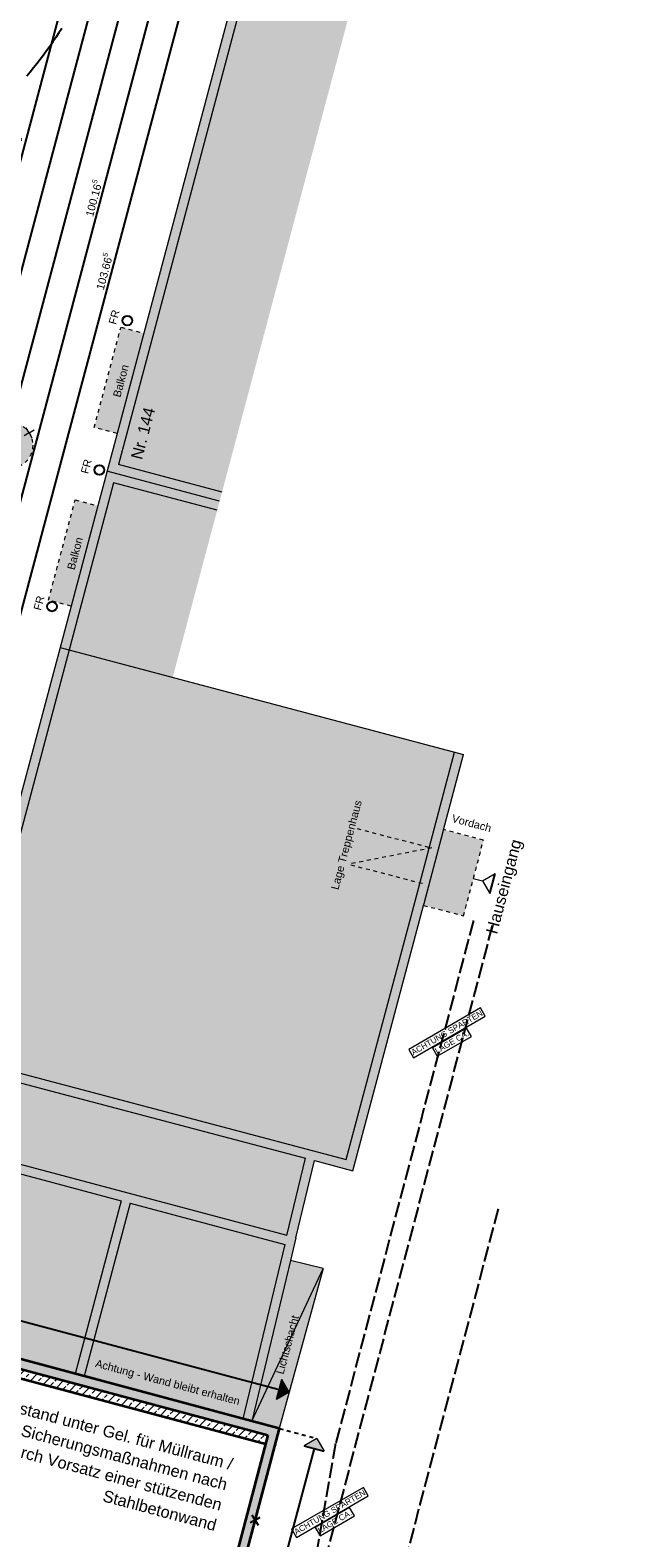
# Model space of a CAD drawing. Header units: metres. Extents: x 4462557 to 4462755, y 5328146 to 5328388.
# Tile 83 of 149: x 4462646 to 4462662, y 5328238 to 5328277. Entities that reach past the tile are written whole.
import ezdxf

# ---------------------------------------------------------------- set-up
doc = ezdxf.new("R2010")
doc.units = ezdxf.units.M
doc.header["$PDMODE"] = 65
for name, pattern in [('AUSGEZOGEN', [0]), ('STRICHLINIE2_S3', [0.5, 0.4, -0.1]), ('VERDECKT2_S2', [0.15, 0.1, -0.05])]:
    doc.linetypes.add(name, pattern=pattern)
doc.layers.add('B31_BEWLIN', color=3, linetype='AUSGEZOGEN')
for name, color, linetype, lineweight in [('Maßlinie_Allgemein', 7, 'AUSGEZOGEN', 13), ('Schraffur', 7, 'AUSGEZOGEN', 158), ('Standard', 7, 'AUSGEZOGEN', 13)]:
    doc.layers.add(name, color=color, linetype=linetype, lineweight=lineweight)
doc.styles.add('ARIAL', font='ARIAL.TTF')
doc.dimstyles.new('_DIMSTYLE_10', dxfattribs={"dimtxt": 0.2, "dimasz": 0.3, "dimexe": 0, "dimexo": 1e-06, "dimgap": 0.1, "dimtad": 2, "dimdec": 3, "dimrnd": 0.005, "dimzin": 4, "dimdsep": 46, "dimtxsty": 'ARIAL', "dimblk1": 'ALL_ML_STRICH', "dimblk2": 'ALL_ML_STRICH', "dimsah": 1, "dimcen": 0, "dimse1": 1, "dimse2": 1, "dimclrd": 7, "dimclre": 7, "dimclrt": 7, "dimadec": 0, "dimazin": 0, "dimtfac": 1, "dimtdec": 0, "dimtix": 1, "dimtmove": 2, "dimatfit": 3, "dimfxl": 0, "dimtzin": 0, "dimlwd": 0, "dimlwe": 13, "dimarcsym": 0})
doc.dimstyles.new('_DIMSTYLE_7', dxfattribs={"dimtxt": 0.2, "dimasz": 0.3, "dimexe": 0, "dimexo": 1e-06, "dimgap": 0.1, "dimtad": 2, "dimrnd": 0.005, "dimzin": 4, "dimdsep": 46, "dimtxsty": 'ARIAL', "dimblk1": 'ALL_ML_STRICH', "dimblk2": 'ALL_ML_STRICH', "dimsah": 1, "dimcen": 0, "dimse1": 1, "dimse2": 1, "dimclrd": 7, "dimclre": 7, "dimclrt": 7, "dimadec": 0, "dimazin": 0, "dimtfac": 1, "dimtdec": 0, "dimtix": 1, "dimtmove": 2, "dimatfit": 3, "dimfxl": 0, "dimtzin": 0, "dimlwd": 0, "dimlwe": 13, "dimarcsym": 0})

# ---------------------------------------------------------------- blocks, each defined once
blk = doc.blocks.new('COMPLEXOBJECT_12')
at = {"layer": 'Standard', "color": 7, "linetype": 'AUSGEZOGEN', "lineweight": 13}
for q in [(4462646.054, 5328266.822), (4462646.109, 5328267.027), (4462646.314, 5328266.972), (4462646.259, 5328266.767)]:
    blk.add_line((4462646.184, 5328266.897), q, dxfattribs=at)
blk = doc.blocks.new('ALL_ML_STRICH')
at = {"color": 0, "linetype": 'ByBlock', "lineweight": -2}
for p, q in [((-1, 0), (0.5, 0)), ((-0.3, -0.3), (0.3, 0.3)), ((0, -0.5), (0, 0.5))]:
    blk.add_line(p, q, dxfattribs=at)
blk = doc.blocks.new('*D163')
at = {"layer": 'DEFPOINTS', "color": 7, "linetype": 'AUSGEZOGEN', "lineweight": 13}
for p in [(4462658.012, 5328322.033), (4462636.2, 5328240.138), (4462638.374, 5328239.559)]:
    blk.add_point(p, dxfattribs=at)
at = {"layer": 'Maßlinie_Allgemein', "color": 7, "linetype": 'AUSGEZOGEN', "lineweight": -2}
blk.add_line((4462638.374, 5328239.559), (4462660.186, 5328321.454), dxfattribs=at)
at = {"layer": 'Maßlinie_Allgemein', "color": 7, "linetype": 'AUSGEZOGEN', "lineweight": 13, "yscale": 0.3, "zscale": 0.3}
for p, xscale, rotation in [((4462660.186, 5328321.454), 0.3, 75.08618508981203), ((4462638.374, 5328239.559), 0.2999999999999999, 255.0861850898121)]:
    blk.add_blockref('ALL_ML_STRICH', p, dxfattribs=dict(at, xscale=xscale, rotation=rotation))
at = {"layer": 'Maßlinie_Allgemein', "color": 7, "linetype": 'AUSGEZOGEN', "lineweight": 13, "insert": (4462649.085, 5328280.565), "char_height": 0.2, "width": 1, "attachment_point": 5, "rotation": 75.0862, "style": 'ARIAL'}
blk.add_mtext('\\A1;{\\A1;{84.75\\H0.132000;\\S^ ;}}', dxfattribs=at)
blk = doc.blocks.new('*D165')
at = {"layer": 'DEFPOINTS', "color": 7, "linetype": 'AUSGEZOGEN', "lineweight": 13}
for p in [(4462658.012, 5328322.033), (4462627.546, 5328226.49), (4462635.132, 5328224.469)]:
    blk.add_point(p, dxfattribs=at)
at = {"layer": 'Maßlinie_Allgemein', "color": 7, "linetype": 'AUSGEZOGEN', "lineweight": -2}
blk.add_line((4462635.132, 5328224.469), (4462660.911, 5328321.261), dxfattribs=at)
at = {"layer": 'Maßlinie_Allgemein', "color": 7, "linetype": 'AUSGEZOGEN', "lineweight": 13, "yscale": 0.3, "zscale": 0.3}
for p, xscale, rotation in [((4462660.911, 5328321.261), 0.3, 75.08618508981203), ((4462635.132, 5328224.469), 0.2999999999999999, 255.0861850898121)]:
    blk.add_blockref('ALL_ML_STRICH', p, dxfattribs=dict(at, xscale=xscale, rotation=rotation))
at = {"layer": 'Maßlinie_Allgemein', "color": 7, "linetype": 'AUSGEZOGEN', "lineweight": 13, "insert": (4462647.83, 5328272.936), "char_height": 0.2, "width": 1.4, "attachment_point": 5, "rotation": 75.0862, "style": 'ARIAL'}
blk.add_mtext('\\A1;{\\A1;{100.16\\H0.132000;\\S5^ ;}}', dxfattribs=at)
blk = doc.blocks.new('*D166')
at = {"layer": 'DEFPOINTS', "color": 7, "linetype": 'AUSGEZOGEN', "lineweight": 13}
for p in [(4462658.012, 5328322.033), (4462626.645, 5328223.107), (4462634.955, 5328220.894)]:
    blk.add_point(p, dxfattribs=at)
at = {"layer": 'Maßlinie_Allgemein', "color": 7, "linetype": 'AUSGEZOGEN', "lineweight": -2}
blk.add_line((4462634.955, 5328220.894), (4462661.636, 5328321.068), dxfattribs=at)
at = {"layer": 'Maßlinie_Allgemein', "color": 7, "linetype": 'AUSGEZOGEN', "lineweight": 13, "xscale": 0.3, "yscale": 0.3, "zscale": 0.3}
for p, rotation in [((4462661.636, 5328321.068), 75.08618508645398), ((4462634.955, 5328220.894), 255.086185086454)]:
    blk.add_blockref('ALL_ML_STRICH', p, dxfattribs=dict(at, rotation=rotation))
at = {"layer": 'Maßlinie_Allgemein', "color": 7, "linetype": 'AUSGEZOGEN', "lineweight": 13, "insert": (4462648.104, 5328271.052), "char_height": 0.2, "width": 1.4, "attachment_point": 5, "rotation": 75.0862, "style": 'ARIAL'}
blk.add_mtext('\\A1;{\\A1;{103.66\\H0.132000;\\S5^ ;}}', dxfattribs=at)
blk = doc.blocks.new('*D202')
at = {"layer": 'DEFPOINTS', "color": 7, "linetype": 'AUSGEZOGEN', "lineweight": 13}
for p in [(4462641.796, 5328279.214), (4462639.285, 5328272.121), (4462645.083, 5328270.577)]:
    blk.add_point(p, dxfattribs=at)
at = {"layer": 'Maßlinie_Allgemein', "color": 7, "linetype": 'AUSGEZOGEN', "lineweight": -2}
blk.add_line((4462645.083, 5328270.577), (4462647.014, 5328277.824), dxfattribs=at)
at = {"layer": 'Maßlinie_Allgemein', "color": 7, "linetype": 'AUSGEZOGEN', "lineweight": 13, "xscale": 0.3, "yscale": 0.3, "zscale": 0.3}
for p, rotation in [((4462647.014, 5328277.824), 75.08618509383), ((4462645.083, 5328270.577), 255.08618509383)]:
    blk.add_blockref('ALL_ML_STRICH', p, dxfattribs=dict(at, rotation=rotation))
at = {"layer": 'Maßlinie_Allgemein', "color": 7, "linetype": 'AUSGEZOGEN', "lineweight": 13, "insert": (4462645.856, 5328274.267), "char_height": 0.2, "width": 0.8, "attachment_point": 5, "rotation": 75.0862, "style": 'ARIAL'}
blk.add_mtext('\\A1;{\\A1;{7.50\\H0.132000;\\S^ ;}}', dxfattribs=at)
blk = doc.blocks.new('*D225')
at = {"layer": 'DEFPOINTS', "color": 7, "linetype": 'AUSGEZOGEN', "lineweight": 13}
for p in [(4462657.706, 5328321.856), (4462636.666, 5328242.86), (4462638.357, 5328242.409)]:
    blk.add_point(p, dxfattribs=at)
at = {"layer": 'Maßlinie_Allgemein', "color": 7, "linetype": 'AUSGEZOGEN', "lineweight": -2}
blk.add_line((4462638.357, 5328242.409), (4462659.397, 5328321.405), dxfattribs=at)
at = {"layer": 'Maßlinie_Allgemein', "color": 7, "linetype": 'AUSGEZOGEN', "lineweight": 13, "yscale": 0.3, "zscale": 0.3}
for p, xscale, rotation in [((4462659.397, 5328321.405), 0.3, 75.08618508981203), ((4462638.357, 5328242.409), 0.2999999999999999, 255.0861850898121)]:
    blk.add_blockref('ALL_ML_STRICH', p, dxfattribs=dict(at, xscale=xscale, rotation=rotation))
at = {"layer": 'Maßlinie_Allgemein', "color": 7, "linetype": 'AUSGEZOGEN', "lineweight": 13, "insert": (4462648.682, 5328281.966), "char_height": 0.2, "width": 1, "attachment_point": 5, "rotation": 75.0862, "style": 'ARIAL'}
blk.add_mtext('\\A1;{\\A1;{81.75\\H0.132000;\\S^ ;}}', dxfattribs=at)
blk = doc.blocks.new('COMPLEXOBJECT_107')
at = {"layer": 'Standard', "color": 7, "linetype": 'AUSGEZOGEN', "lineweight": 25}
for q in [(4462651.874, 5328238.84), (4462651.928, 5328239.045), (4462652.133, 5328238.99), (4462652.079, 5328238.785)]:
    blk.add_line((4462652.003, 5328238.915), q, dxfattribs=at)

msp = doc.modelspace()

# ---------------------------------------------------------------- hatches: boundary and pattern name
at = {"layer": 'Schraffur', "linetype": 'AUSGEZOGEN', "lineweight": 18}
h = msp.add_hatch(dxfattribs=at)
h.set_pattern_fill('SCHRAFFUR_7', color=250, scale=0.1, style=0, pattern_type=2)
h.set_pattern_definition([(45, (0, 0), (-0.212132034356, 0.212132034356), []), (45, (-0.10607, 0.10607), (-0.212132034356, 0.212132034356), [0.1, -0.05])])
h.paths.add_polyline_path([(4462652.33403, 5328241.10082), (4462642.41806, 5328243.75105), (4462642.35629, 5328243.51914), (4462652.27486, 5328240.87745)], flags=0)
at = {"layer": 'Standard', "linetype": 'AUSGEZOGEN', "lineweight": 18}
for color, points in [(254, [(4462655.06452, 5328280.04987), (4462655.12526, 5328280.28206), (4462652.22306, 5328281.04128), (4462648.19017, 5328265.90551), (4462651.09088, 5328265.14005), (4462651.15212, 5328265.37211), (4462648.48401, 5328266.07618), (4462652.39345, 5328280.74863)]), (255, [(4462649.36824, 5328269.39489), (4462648.68073, 5328266.8145), (4462648.48401, 5328266.07618), (4462651.15267, 5328265.37196), (4462655.06347, 5328280.05015), (4462652.39345, 5328280.74863)]), (254, [(4462651.09088, 5328265.14005), (4462648.19017, 5328265.90551), (4462644.12608, 5328250.65196), (4462644.68702, 5328250.5037), (4462644.42125, 5328249.49823), (4462644.66295, 5328249.43434), (4462644.41252, 5328248.48688), (4462644.64442, 5328248.42504), (4462644.95631, 5328249.60504), (4462644.71461, 5328249.66893), (4462644.91905, 5328250.44237), (4462653.30113, 5328248.22685), (4462653.53322, 5328248.1655), (4462654.51936, 5328247.90485), (4462656.34178, 5328254.73305), (4462656.85479, 5328256.68151), (4462657.36944, 5328258.61402), (4462657.13753, 5328258.67578), (4462654.34921, 5328248.19807), (4462644.4199, 5328250.82254), (4462648.36044, 5328265.61236), (4462651.02965, 5328264.908)]), (255, [(4462648.1847, 5328264.95277), (4462647.49692, 5328262.37137), (4462647.21304, 5328261.30589), (4462649.88092, 5328260.59879), (4462651.02909, 5328264.90814), (4462648.36044, 5328265.61236)]), (255, [(4462645.38262, 5328254.43587), (4462644.4199, 5328250.82254), (4462647.08827, 5328250.11725), (4462649.88092, 5328260.59879), (4462647.21304, 5328261.30589)]), (255, [(4462647.08827, 5328250.11725), (4462654.34921, 5328248.19807), (4462656.12346, 5328254.84576), (4462656.24572, 5328255.31041), (4462654.39339, 5328255.79085), (4462656.4795, 5328256.19892), (4462656.48742, 5328256.22903), (4462656.61124, 5328256.69959), (4462657.13745, 5328258.67551), (4462649.88092, 5328260.59879)]), (255, [(4462656.84325, 5328256.63817), (4462656.35545, 5328254.78428), (4462656.34218, 5328254.73455), (4462657.37293, 5328254.4643), (4462657.62423, 5328255.42698), (4462657.88094, 5328256.41041), (4462656.85479, 5328256.68151)]), (255, [(4462656.24572, 5328255.31041), (4462656.4795, 5328256.19892), (4462654.39339, 5328255.79085)]), (255, [(4462644.91905, 5328250.44237), (4462644.71461, 5328249.66893), (4462644.95631, 5328249.60504), (4462644.64456, 5328248.42555), (4462646.5052, 5328247.92887), (4462647.02648, 5328249.88534)]), (255, [(4462652.82365, 5328246.24405), (4462653.30113, 5328248.22685), (4462647.02648, 5328249.88534), (4462646.5052, 5328247.92887)]), (254, [(4462646.5052, 5328247.92887), (4462644.41252, 5328248.48688), (4462643.17115, 5328243.80174), (4462643.40301, 5328243.73975), (4462644.58295, 5328248.19305), (4462646.44341, 5328247.69696)]), (255, [(4462643.40301, 5328243.73975), (4462645.25699, 5328243.24401), (4462646.44341, 5328247.69696), (4462644.58295, 5328248.19305)]), (254, [(4462652.82365, 5328246.24405), (4462646.5052, 5328247.92887), (4462646.44337, 5328247.69697), (4462648.55925, 5328247.13277), (4462647.37284, 5328242.67825), (4462647.6047, 5328242.61625), (4462648.79115, 5328247.07093), (4462652.76744, 5328246.01066), (4462651.68572, 5328241.51871), (4462651.9198, 5328241.46243), (4462653.53322, 5328248.1655), (4462653.30113, 5328248.22685)]), (255, [(4462645.25699, 5328243.24401), (4462647.37284, 5328242.67825), (4462648.55925, 5328247.13277), (4462646.44341, 5328247.69696)]), (255, [(4462647.6047, 5328242.61625), (4462651.68715, 5328241.52464), (4462652.76744, 5328246.01066), (4462648.79115, 5328247.07093)]), (255, [(4462651.91905, 5328241.46252), (4462653.75759, 5328245.39161), (4462652.91414, 5328245.59473)])]:
    msp.add_hatch(color=color, dxfattribs=at).paths.add_polyline_path(points)
at = {"layer": 'Standard', "linetype": 'AUSGEZOGEN', "lineweight": 13}
for points in [[(4462647.86458, 5328267.03235), (4462648.44892, 5328266.87666), (4462649.13632, 5328269.45666), (4462648.55198, 5328269.61235)], [(4462646.24642, 5328266.76629), (4462646.21917, 5328266.83342), (4462646.18403, 5328266.89678), (4462646.14151, 5328266.95545), (4462646.09223, 5328267.00856), (4462646.0369, 5328267.05534), (4462645.97634, 5328267.09512), (4462645.91142, 5328267.1273), (4462645.8431, 5328267.15142), (4462645.77237, 5328267.16714), (4462645.70027, 5328267.17421), (4462645.62783, 5328267.17254), (4462645.55613, 5328267.16215), (4462645.4862, 5328267.1432), (4462645.41906, 5328267.11595), (4462645.3557, 5328267.08081), (4462645.29703, 5328267.03829), (4462645.24392, 5328266.989), (4462645.19714, 5328266.93368), (4462645.15737, 5328266.87311), (4462645.12518, 5328266.8082), (4462645.10106, 5328266.73988), (4462645.08535, 5328266.66915), (4462645.07827, 5328266.59704), (4462645.07994, 5328266.52461), (4462645.09033, 5328266.4529), (4462645.10929, 5328266.38297), (4462645.13653, 5328266.31584), (4462645.17168, 5328266.25247), (4462645.2142, 5328266.19381), (4462645.26348, 5328266.1407), (4462645.31881, 5328266.09392), (4462645.37937, 5328266.05414), (4462645.44428, 5328266.02196), (4462645.5126, 5328265.99783), (4462645.58333, 5328265.98212), (4462645.65544, 5328265.97505), (4462645.72788, 5328265.97672), (4462645.79958, 5328265.98711), (4462645.86951, 5328266.00606), (4462645.93665, 5328266.03331), (4462646.00001, 5328266.06845), (4462646.05867, 5328266.11097), (4462646.11178, 5328266.16026), (4462646.15857, 5328266.21558), (4462646.19834, 5328266.27614), (4462646.23052, 5328266.34106), (4462646.25465, 5328266.40938), (4462646.25707, 5328266.4203), (4462646.27036, 5328266.48011), (4462646.27743, 5328266.55222), (4462646.27576, 5328266.62465), (4462646.26538, 5328266.69636)], [(4462646.68438, 5328262.59066), (4462647.26571, 5328262.43577), (4462647.95311, 5328265.01577), (4462647.37178, 5328265.17065)]]:
    msp.add_hatch(color=255, dxfattribs=at).paths.add_polyline_path(points)
at = {"layer": 'Standard', "linetype": 'AUSGEZOGEN', "lineweight": 25}
for color, points in [(9, [(4462652.62629, 5328241.26983), (4462647.37284, 5328242.67825), (4462643.17188, 5328243.80155), (4462642.47736, 5328243.98351), (4462641.01191, 5328244.36778), (4462639.73793, 5328244.70176), (4462637.32536, 5328245.33421), (4462637.26359, 5328245.10229), (4462640.75474, 5328244.18709), (4462642.41806, 5328243.75105), (4462652.33403, 5328241.10082), (4462652.62705, 5328241.26974)]), (59, [(4462652.55826, 5328242.01617), (4462652.88274, 5328242.20415), (4462652.6265, 5328242.2724)]), (59, [(4462652.88274, 5328242.20415), (4462652.69475, 5328242.52863), (4462652.6265, 5328242.2724)]), (9, [(4462621.66192, 5328231.38088), (4462620.92732, 5328228.59951), (4462620.91762, 5328228.56278), (4462621.101, 5328228.51379), (4462621.79148, 5328231.09752), (4462624.58438, 5328230.35208), (4462625.02502, 5328230.2351), (4462625.46577, 5328230.11809), (4462625.75448, 5328230.04144), (4462627.01803, 5328229.70954), (4462627.68427, 5328229.53444), (4462631.89027, 5328228.42902), (4462638.67512, 5328226.64584), (4462641.44335, 5328225.91829), (4462642.68131, 5328225.59293), (4462644.83521, 5328225.02685), (4462648.09738, 5328224.16949), (4462649.19516, 5328228.31378), (4462650.36221, 5328232.71961), (4462650.5564, 5328233.45269), (4462652.00335, 5328238.91517), (4462652.62705, 5328241.26974), (4462652.33403, 5328241.10082), (4462651.03991, 5328236.21532), (4462649.5713, 5328230.67106), (4462648.35447, 5328226.07732), (4462647.92672, 5328224.46249), (4462641.65261, 5328226.11144), (4462628.38234, 5328229.59912), (4462623.91331, 5328230.78046)]), (59, [(4462653.78135, 5328240.6879), (4462653.59336, 5328241.01237), (4462653.26889, 5328240.82438)])]:
    msp.add_hatch(color=color, dxfattribs=at).paths.add_polyline_path(points)
at = {"layer": 'Standard', "linetype": 'VERDECKT2_S2', "lineweight": 18}
h = msp.add_hatch(color=255, dxfattribs=at)
h.paths.add_polyline_path([(4462652.69475, 5328242.52863), (4462652.88274, 5328242.20415), (4462652.55826, 5328242.01617)], flags=16)
h.paths.add_polyline_path([(4462652.62632, 5328241.26994), (4462652.88274, 5328242.20415), (4462653.75759, 5328245.39161), (4462651.9191, 5328241.46262)])

# ---------------------------------------------------------------- linework, layer by layer
at = {"layer": 'B31_BEWLIN', "color": 250, "linetype": 'AUSGEZOGEN'}
msp.add_lwpolyline([(4462647.02993, 5328277.30452), (4462646.95296, 5328277.18747), (4462646.87396, 5328277.07137), (4462646.79558, 5328276.95449), (4462646.71596, 5328276.83917), (4462646.63448, 5328276.72621), (4462646.55299, 5328276.61325), (4462646.47027, 5328276.50185), (4462646.38647, 5328276.39343), (4462646.30126, 5328276.28517), (4462646.2156, 5328276.1791), (4462646.12964, 5328276.07662)], dxfattribs=at)
at = {"layer": 'Standard', "color": 7, "linetype": 'AUSGEZOGEN', "lineweight": 18}
for p, q in [((4462652.22306, 5328281.04128), (4462649.13632, 5328269.45666)), ((4462652.39345, 5328280.74863), (4462649.36823, 5328269.39487)), ((4462649.13632, 5328269.45666), (4462648.44892, 5328266.87666)), ((4462649.36823, 5328269.39487), (4462648.68083, 5328266.81487)), ((4462648.44892, 5328266.87666), (4462647.95311, 5328265.01577)), ((4462648.68083, 5328266.81487), (4462648.48401, 5328266.07618)), ((4462651.09088, 5328265.14005), (4462648.19017, 5328265.90551)), ((4462648.25196, 5328266.13742), (4462648.2514, 5328266.13756)), ((4462651.15212, 5328265.37211), (4462648.48401, 5328266.07618)), ((4462648.36044, 5328265.61236), (4462648.18502, 5328264.95398)), ((4462651.02965, 5328264.908), (4462648.36044, 5328265.61236)), ((4462647.95311, 5328265.01577), (4462647.26571, 5328262.43577)), ((4462648.18502, 5328264.95398), (4462647.49762, 5328262.37398)), ((4462647.26571, 5328262.43577), (4462645.15008, 5328254.49528)), ((4462647.49762, 5328262.37398), (4462645.38199, 5328254.4335)), ((4462656.61124, 5328256.69959), (4462657.13753, 5328258.67578)), ((4462656.85479, 5328256.68151), (4462657.36944, 5328258.61402)), ((4462656.12335, 5328254.84535), (4462656.61124, 5328256.69959)), ((4462656.35545, 5328254.78428), (4462656.84325, 5328256.63817)), ((4462656.84325, 5328256.63817), (4462656.85479, 5328256.68151)), ((4462654.34921, 5328248.19807), (4462656.12346, 5328254.84576)), ((4462654.51936, 5328247.90485), (4462656.34178, 5328254.73305)), ((4462656.34178, 5328254.73305), (4462656.35545, 5328254.78428)), ((4462657.80534, 5328252.09692), (4462655.95871, 5328251.0273)), ((4462657.93065, 5328251.88059), (4462657.80534, 5328252.09692)), ((4462656.08402, 5328250.81097), (4462657.93065, 5328251.88059)), ((4462657.44858, 5328251.57825), (4462656.56889, 5328251.0687)), ((4462657.57389, 5328251.36192), (4462657.44858, 5328251.57825)), ((4462656.69419, 5328250.85237), (4462657.57389, 5328251.36192)), ((4462644.4199, 5328250.82254), (4462647.08781, 5328250.11737)), ((4462655.95871, 5328251.0273), (4462656.08402, 5328250.81097)), ((4462656.56889, 5328251.0687), (4462656.69419, 5328250.85237)), ((4462644.91905, 5328250.44237), (4462653.30113, 5328248.22685)), ((4462647.08781, 5328250.11737), (4462654.34921, 5328248.19807)), ((4462644.41252, 5328248.48688), (4462646.5052, 5328247.92887)), ((4462644.58295, 5328248.19305), (4462646.44337, 5328247.69697)), ((4462652.82228, 5328246.23839), (4462653.30113, 5328248.22685)), ((4462653.05561, 5328246.1822), (4462653.53322, 5328248.1655)), ((4462653.53322, 5328248.1655), (4462654.51936, 5328247.90485)), ((4462646.44337, 5328247.69697), (4462648.55925, 5328247.13277)), ((4462646.5052, 5328247.92887), (4462652.82365, 5328246.24405)), ((4462648.55925, 5328247.13277), (4462647.37284, 5328242.67825)), ((4462648.79115, 5328247.07093), (4462647.6047, 5328242.61625)), ((4462648.79115, 5328247.07093), (4462652.76744, 5328246.01066)), ((4462653.05561, 5328246.1822), (4462652.91414, 5328245.59473)), ((4462652.76744, 5328246.01066), (4462651.68572, 5328241.51871)), ((4462652.91414, 5328245.59473), (4462651.91905, 5328241.46252)), ((4462651.91905, 5328241.46252), (4462653.75759, 5328245.39161)), ((4462653.75759, 5328245.39161), (4462652.62629, 5328241.26983)), ((4462653.75759, 5328245.39161), (4462652.91414, 5328245.59473)), ((4462654.79076, 5328239.75609), (4462652.94413, 5328238.68647)), ((4462653.06944, 5328238.47014), (4462654.91606, 5328239.53976)), ((4462654.91606, 5328239.53976), (4462654.79076, 5328239.75609)), ((4462654.434, 5328239.23742), (4462653.55431, 5328238.72788)), ((4462654.55931, 5328239.02109), (4462654.434, 5328239.23742)), ((4462653.55431, 5328238.72788), (4462653.67961, 5328238.51155)), ((4462653.67961, 5328238.51155), (4462654.55931, 5328239.02109)), ((4462652.94413, 5328238.68647), (4462653.06944, 5328238.47014))]:
    msp.add_line(p, q, dxfattribs=at)
at = {"layer": 'Standard', "color": 7, "linetype": 'VERDECKT2_S2', "lineweight": 18}
for p, q in [((4462647.86458, 5328267.03235), (4462648.55198, 5328269.61235)), ((4462648.55198, 5328269.61235), (4462649.13632, 5328269.45666)), ((4462648.44892, 5328266.87666), (4462647.86458, 5328267.03235)), ((4462646.68438, 5328262.59066), (4462647.37178, 5328265.17065)), ((4462647.37178, 5328265.17065), (4462647.95311, 5328265.01577)), ((4462647.26571, 5328262.43577), (4462646.68438, 5328262.59066)), ((4462654.63186, 5328256.7103), (4462656.55018, 5328256.21275)), ((4462657.88094, 5328256.41041), (4462656.85479, 5328256.68151)), ((4462656.55018, 5328256.21275), (4462654.39339, 5328255.79085)), ((4462657.37293, 5328254.4643), (4462657.88094, 5328256.41041)), ((4462656.31171, 5328255.2933), (4462654.39339, 5328255.79085)), ((4462656.34218, 5328254.73455), (4462657.37293, 5328254.4643))]:
    msp.add_line(p, q, dxfattribs=at)
at = {"layer": 'Standard', "color": 7, "linetype": 'AUSGEZOGEN', "lineweight": 13}
for p, q in [((4462646.98105, 5328261.36737), (4462657.36944, 5328258.61402)), ((4462657.61684, 5328255.42895), (4462657.85842, 5328255.36461)), ((4462657.85842, 5328255.36461), (4462658.1829, 5328255.5526)), ((4462657.85842, 5328255.36461), (4462658.04641, 5328255.04013)), ((4462652.88274, 5328242.20415), (4462652.69475, 5328242.52863)), ((4462652.88274, 5328242.20415), (4462652.55826, 5328242.01617)), ((4462653.59336, 5328241.01237), (4462653.26889, 5328240.82438)), ((4462653.59336, 5328241.01237), (4462653.78135, 5328240.6879))]:
    msp.add_line(p, q, dxfattribs=at)
at = {"layer": 'Standard', "color": 7, "linetype": 'AUSGEZOGEN', "lineweight": 25}
for p, q in [((4462658.04641, 5328255.04013), (4462658.1829, 5328255.5526)), ((4462642.70266, 5328244.91549), (4462652.6265, 5328242.2724)), ((4462652.69475, 5328242.52863), (4462652.55826, 5328242.01617)), ((4462652.88274, 5328242.20415), (4462652.87992, 5328242.20491)), ((4462653.52512, 5328240.75614), (4462649.10883, 5328224.17462)), ((4462653.26889, 5328240.82438), (4462653.78135, 5328240.6879))]:
    msp.add_line(p, q, dxfattribs=at)
at = {"layer": 'Standard', "color": 7, "linetype": 'STRICHLINIE2_S3', "lineweight": 25}
for p, q in [((4462657.62659, 5328254.34601), (4462654.07652, 5328240.88369)), ((4462658.11006, 5328254.21852), (4462649.84624, 5328222.88099)), ((4462658.26309, 5328246.92526), (4462651.96403, 5328223.14526)), ((4462654.07652, 5328240.88369), (4462650.92824, 5328222.87046))]:
    msp.add_line(p, q, dxfattribs=at)
at = {"layer": 'Standard', "color": 7, "linetype": 'AUSGEZOGEN', "lineweight": 35}
for p, q in [((4462642.35629, 5328243.51914), (4462652.27486, 5328240.87745)), ((4462645.19375, 5328243.00557), (4462651.85737, 5328241.23069)), ((4462651.9198, 5328241.46243), (4462645.25772, 5328243.24381)), ((4462652.62705, 5328241.26974), (4462651.9198, 5328241.46243)), ((4462652.33403, 5328241.10082), (4462647.92672, 5328224.46249)), ((4462652.62705, 5328241.26974), (4462648.09738, 5328224.16949)), ((4462651.85737, 5328241.23069), (4462652.33403, 5328241.10082))]:
    msp.add_line(p, q, dxfattribs=at)
at = {"layer": 'Standard', "color": 7, "linetype": 'VERDECKT2_S2', "lineweight": 25}
msp.add_line((4462652.62705, 5328241.26974), (4462653.59336, 5328241.01237), dxfattribs=at)
at = {"layer": 'Standard', "color": 7, "linetype": 'AUSGEZOGEN', "lineweight": 25}
for centre in [(4462648.71213, 5328269.78435), (4462647.99487, 5328265.94072), (4462646.77734, 5328262.4254)]:
    msp.add_circle(centre, 0.125, dxfattribs=at)
at = {"layer": 'Standard', "color": 7, "linetype": 'VERDECKT2_S2', "lineweight": 13}
msp.add_circle((4462645.67785, 5328266.57463), 0.6, dxfattribs=at)

# ---------------------------------------------------------------- block references
at = {"layer": 'Standard', "color": 7, "linetype": 'AUSGEZOGEN', "lineweight": 13}
msp.add_blockref('COMPLEXOBJECT_12', (0, 0), dxfattribs=at)
at = {"layer": 'Standard', "color": 7, "linetype": 'AUSGEZOGEN', "lineweight": 25}
msp.add_blockref('COMPLEXOBJECT_107', (0, 0), dxfattribs=at)

# ---------------------------------------------------------------- texts
at = {"layer": 'Standard', "color": 7, "linetype": 'AUSGEZOGEN', "lineweight": 18, "style": 'ARIAL'}
for s, insert, char_height, width, attachment_point, rotation in [('\\W1.00;FR', (4462648.47055, 5328269.84869), 0.2, 0.4728358, 8, 75.086185), ('\\W1.00;Balkon', (4462648.44986, 5328268.25801), 0.2, 0.9604204, 2, 75.086185), ('\\W1.00;FR', (4462647.75329, 5328266.00506), 0.2, 0.4728358, 8, 75.086185), ('\\W1.00;Balkon', (4462647.26966, 5328263.81631), 0.2, 0.9604204, 2, 75.086185), ('\\W1.00;FR', (4462646.53576, 5328262.48974), 0.2, 0.4728358, 8, 75.086185), ('\\W1.01;Lage\\~Treppenhaus', (4462654.50791, 5328256.24899), 0.2, 2.4605882, 8, 75.086185), ('\\W1.00;Vordach', (4462658.05406, 5328256.61492), 0.2, 1.1470567, 9, 345.086185), ('\\W1.01;Hauseingang', (4462658.2596, 5328255.25776), 0.3, 2.6411106, 2, 75.086185), ('ACHTUNG\\~SPARTEN', (4462656.07808, 5328250.87109), 0.15, 0.075, 7, 30.080722), ('LAGE\\~CA.', (4462656.68826, 5328250.9125), 0.15, 0.075, 7, 30.080722), ('\\W1.00;Lichtschacht', (4462652.83832, 5328243.42707), 0.2, 1.6603474, 5, 75.086185), ('\\W1.00;Achtung\\~-\\~Wand\\~bleibt\\~erhalten', (4462651.56621, 5328241.8149), 0.2, 3.9537957, 9, 345.086185), ('ACHTUNG\\~SPARTEN', (4462653.0635, 5328238.53027), 0.15, 0.075, 7, 30.080722), ('LAGE\\~CA.', (4462653.67368, 5328238.57167), 0.15, 0.075, 7, 30.080722)]:
    msp.add_mtext(s, dxfattribs=dict(at, insert=insert, char_height=char_height, width=width, attachment_point=attachment_point, rotation=rotation))
at = {"layer": 'Standard', "color": 7, "linetype": 'AUSGEZOGEN', "lineweight": 13, "insert": (4462648.80117, 5328266.26143), "char_height": 0.3, "width": 1.5277833, "attachment_point": 1, "rotation": 75.446088, "style": 'ARIAL'}
msp.add_mtext('\\W0.99;Nr.\\~144', dxfattribs=at)
at = {"layer": 'Standard', "color": 7, "linetype": 'AUSGEZOGEN', "lineweight": 18, "insert": (4462651.45804, 5328240.49254), "char_height": 0.3, "width": 8.9705445, "attachment_point": 3, "rotation": 345.086185, "line_spacing_factor": 1.084337, "style": 'ARIAL'}
msp.add_mtext('{\\fArial|i0|b0;\\H0.300000;\\W1.000000;\\C7;Wanderhalt Bestand unter Gel. für Müllraum /}\\P{\\fArial|i0|b0;\\H0.300000;\\W1.000000;\\C7;Waschküche mit Sicherungsmaßnahmen nach }\\P{\\fArial|i0|b0;\\H0.300000;\\W1.000000;\\C7;Statiker durch Vorsatz einer stützenden}\\P{\\fArial|i0|b0;\\H0.300000;\\W1.000000;\\C7;Stahlbetonwand}\\P', dxfattribs=at)

# ---------------------------------------------------------------- dimensions: what is measured, and where the dimension line sits
at = {"layer": 'Maßlinie_Allgemein', "color": 7, "linetype": 'AUSGEZOGEN', "lineweight": 13}
for base, p1, p2, dimstyle, picture, middle in [((4462661.63556, 5328321.068), (4462626.6452, 5328223.1075), (4462658.01188, 5328322.03312), '_DIMSTYLE_10', '*D166', (4462648.10384, 5328271.05226)), ((4462660.91083, 5328321.26103), (4462627.54598, 5328226.4896), (4462658.01188, 5328322.03312), '_DIMSTYLE_10', '*D165', (4462647.82963, 5328272.9363)), ((4462660.18609, 5328321.45405), (4462636.20013, 5328240.13801), (4462658.01188, 5328322.03312), '_DIMSTYLE_7', '*D163', (4462649.0852, 5328280.56465)), ((4462659.39701, 5328321.4055), (4462636.66631, 5328242.85971), (4462657.70596, 5328321.85589), '_DIMSTYLE_7', '*D225', (4462648.68217, 5328281.96556)), ((4462647.01361, 5328277.8245), (4462639.28548, 5328272.12133), (4462641.79551, 5328279.21427), '_DIMSTYLE_7', '*D202', (4462645.85573, 5328274.26746))]:
    dim = msp.add_linear_dim(base=base, p1=p1, p2=p2, angle=75.086185, dimstyle=dimstyle, override={"dimpost": '<>', "dimclrd": 7, "dimclre": 7, "dimclrt": 7, "dimlwd": 0, "dimlwe": 13}, dxfattribs=at)
    dim.commit()
    dim.dimension.update_dxf_attribs({"geometry": picture, "text_midpoint": middle, "dimtype": 160})

doc.saveas('drawing.dxf')
